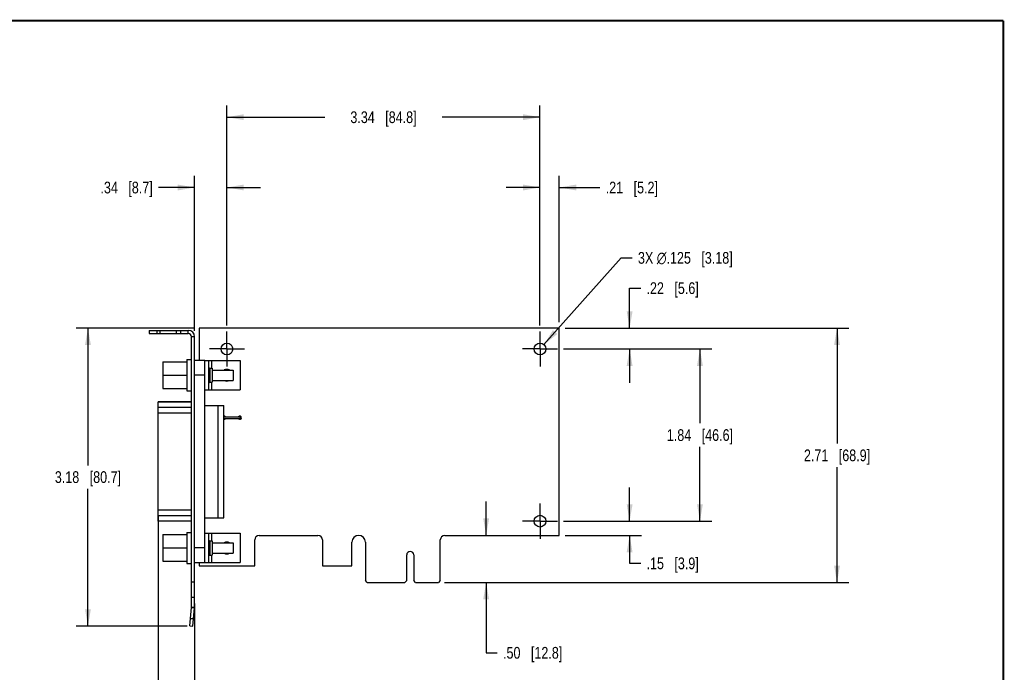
# Model space of a CAD drawing. Header units: inches. Extents: x 0.2 to 16.8, y 0.1 to 10.8.
# Tile 9 of 9: x 6.3 to 16.8, y 3.8 to 10.8. Entities that reach past the tile are written whole.
import ezdxf

# ---------------------------------------------------------------- set-up
doc = ezdxf.new("R2010")
doc.units = ezdxf.units.IN
doc.header["$LTSCALE"] = 0.935
doc.header["$MEASUREMENT"] = 0
doc.linetypes.add('CENTER', pattern=[0.6, 0.375, -0.075, 0.075, -0.075])
doc.layers.get('0').update_dxf_attribs({"linetype": 'CONTINUOUS'})
doc.layers.add('02___PRT_ALL_AXES', color=7, linetype='CONTINUOUS')
doc.layers.add('DIMENSIONS', color=7, linetype='CONTINUOUS')
doc.styles.get("Standard").update_dxf_attribs({"font": 'txt', "width": 0.8})
doc.dimstyles.new('DIMSTYLE_1', dxfattribs={"dimtxt": 0.125, "dimasz": 0.18, "dimexe": 0.125, "dimexo": 0.0625, "dimgap": 0.0625, "dimtad": 0, "dimtih": 1, "dimtoh": 1, "dimzin": 4, "dimdsep": 46, "dimtxsty": 'STANDARD', "dimblk": '_FILLED', "dimblk1": '_FILLED', "dimblk2": '_FILLED', "dimcen": 0.09, "dimadec": 0, "dimazin": 0, "dimtp": 0.001, "dimtm": 0.001, "dimtfac": 1, "dimtofl": 0, "dimtmove": 0, "dimatfit": 3, "dimldrblk": '_FILLED', "dimfxl": 1, "dimtolj": 1, "dimtzin": 4, "dimarcsym": 0})
doc.dimstyles.new('DIMSTYLE_2', dxfattribs={"dimtxt": 0.125, "dimasz": 0.18, "dimexe": 0.125, "dimexo": 0.0625, "dimgap": 0.09, "dimtad": 0, "dimtih": 1, "dimtoh": 1, "dimdec": 3, "dimzin": 4, "dimdsep": 46, "dimtxsty": 'STANDARD', "dimblk": '_FILLED', "dimblk1": '_FILLED', "dimblk2": '_FILLED', "dimcen": 0.09, "dimadec": 0, "dimazin": 0, "dimtp": 0.001, "dimtm": 0.001, "dimtfac": 1, "dimtdec": 3, "dimtmove": 0, "dimatfit": 2, "dimldrblk": '_FILLED', "dimfxl": 1, "dimtolj": 1, "dimtzin": 4, "dimarcsym": 0})

# ---------------------------------------------------------------- blocks, each defined once
blk = doc.blocks.new('_FILLED')
at = {"color": 0, "linetype": 'BYBLOCK'}
blk.add_solid([(0, 0), (-1, 0.174), (-1, -0.174)], dxfattribs=at)
blk = doc.blocks.new('*D0')
at = {"layer": 'DIMENSIONS', "color": 2, "linetype": 'CONTINUOUS'}
for p, q in [((11.234, 5.269), (11.234, 5.629)), ((10.788, 4.767), (11.359, 4.767)), ((11.234, 4.767), (11.234, 4.017)), ((11.234, 4.017), (11.351, 4.017))]:
    blk.add_line(p, q, dxfattribs=at)
at = {"layer": 'DIMENSIONS', "color": 2, "linetype": 'CONTINUOUS', "xscale": 0.18, "yscale": 0.18, "zscale": 0.18}
for p, rotation in [((11.234, 5.269), 270), ((11.234, 4.767), 90)]:
    blk.add_blockref('_FILLED', p, dxfattribs=dict(at, rotation=rotation))
at = {"layer": 'DIMENSIONS', "color": 2, "linetype": 'CONTINUOUS', "insert": (11.414, 4.079), "char_height": 0.125, "width": 1.025, "attachment_point": 1, "line_spacing_factor": 0.9}
blk.add_mtext('.50{\\Ftxt.shx;\\W1.000000;\\H0.125000; }[12.8]', dxfattribs=at)
blk = doc.blocks.new('*D1')
at = {"layer": 'DIMENSIONS', "color": 2, "linetype": 'CONTINUOUS'}
for p, q in [((12.764, 5.421), (12.764, 5.781)), ((12.058, 5.421), (12.889, 5.421)), ((12.077, 5.269), (12.889, 5.269)), ((12.764, 5.269), (12.764, 4.971)), ((12.764, 4.971), (12.882, 4.971))]:
    blk.add_line(p, q, dxfattribs=at)
at = {"layer": 'DIMENSIONS', "color": 2, "linetype": 'CONTINUOUS', "xscale": 0.18, "yscale": 0.18, "zscale": 0.18}
for p, rotation in [((12.764, 5.421), 270), ((12.764, 5.269), 90)]:
    blk.add_blockref('_FILLED', p, dxfattribs=dict(at, rotation=rotation))
at = {"layer": 'DIMENSIONS', "color": 2, "linetype": 'CONTINUOUS', "insert": (12.944, 5.033), "char_height": 0.125, "width": 0.925, "attachment_point": 1, "line_spacing_factor": 0.9}
blk.add_mtext('.15{\\Ftxt.shx;\\W1.000000;\\H0.125000; }[3.9]', dxfattribs=at)
blk = doc.blocks.new('*D2')
at = {"layer": 'DIMENSIONS', "color": 2, "linetype": 'CONTINUOUS'}
for p, q in [((12.058, 7.257), (13.639, 7.257)), ((13.514, 7.257), (13.514, 6.464)), ((13.514, 5.421), (13.514, 6.214)), ((12.058, 5.421), (13.639, 5.421))]:
    blk.add_line(p, q, dxfattribs=at)
at = {"layer": 'DIMENSIONS', "color": 2, "linetype": 'CONTINUOUS', "xscale": 0.18, "yscale": 0.18, "zscale": 0.18}
for p, rotation in [((13.514, 7.257), 90), ((13.514, 5.421), 270)]:
    blk.add_blockref('_FILLED', p, dxfattribs=dict(at, rotation=rotation))
at = {"layer": 'DIMENSIONS', "color": 2, "linetype": 'CONTINUOUS', "insert": (13.514, 6.401), "char_height": 0.125, "width": 1.125, "attachment_point": 2, "line_spacing_factor": 0.9}
blk.add_mtext('1.84{\\Ftxt.shx;\\W1.000000;\\H0.125000; }[46.6]', dxfattribs=at)
blk = doc.blocks.new('*D3')
at = {"layer": 'DIMENSIONS', "color": 2, "linetype": 'CONTINUOUS'}
for p, q in [((12.764, 7.479), (12.764, 7.905)), ((12.764, 7.905), (12.882, 7.905)), ((12.077, 7.479), (12.889, 7.479)), ((12.058, 7.257), (12.889, 7.257)), ((12.764, 7.257), (12.764, 6.897))]:
    blk.add_line(p, q, dxfattribs=at)
at = {"layer": 'DIMENSIONS', "color": 2, "linetype": 'CONTINUOUS', "xscale": 0.18, "yscale": 0.18, "zscale": 0.18}
for p, rotation in [((12.764, 7.479), 270), ((12.764, 7.257), 90)]:
    blk.add_blockref('_FILLED', p, dxfattribs=dict(at, rotation=rotation))
at = {"layer": 'DIMENSIONS', "color": 2, "linetype": 'CONTINUOUS', "insert": (12.944, 7.968), "char_height": 0.125, "width": 0.925, "attachment_point": 1, "line_spacing_factor": 0.9}
blk.add_mtext('.22{\\Ftxt.shx;\\W1.000000;\\H0.125000; }[5.6]', dxfattribs=at)
blk = doc.blocks.new('*D4')
at = {"layer": 'DIMENSIONS', "color": 2, "linetype": 'CONTINUOUS'}
for p, q in [((12.077, 7.479), (15.101, 7.479)), ((14.976, 7.479), (14.976, 6.248)), ((14.976, 4.767), (14.976, 5.998)), ((10.788, 4.767), (15.101, 4.767))]:
    blk.add_line(p, q, dxfattribs=at)
at = {"layer": 'DIMENSIONS', "color": 2, "linetype": 'CONTINUOUS', "xscale": 0.18, "yscale": 0.18, "zscale": 0.18}
for p, rotation in [((14.976, 7.479), 90), ((14.976, 4.767), 270)]:
    blk.add_blockref('_FILLED', p, dxfattribs=dict(at, rotation=rotation))
at = {"layer": 'DIMENSIONS', "color": 2, "linetype": 'CONTINUOUS', "insert": (14.976, 6.185), "char_height": 0.125, "width": 1.125, "attachment_point": 2, "line_spacing_factor": 0.9}
blk.add_mtext('2.71{\\Ftxt.shx;\\W1.000000;\\H0.125000; }[68.9]', dxfattribs=at)
blk = doc.blocks.new('*D5')
at = {"layer": 'DIMENSIONS', "color": 2, "linetype": 'CONTINUOUS'}
for p, q in [((11.808, 7.507), (11.808, 9.104)), ((12.014, 7.541), (12.014, 9.104)), ((11.808, 8.979), (11.448, 8.979)), ((12.014, 8.979), (12.446, 8.979))]:
    blk.add_line(p, q, dxfattribs=at)
at = {"layer": 'DIMENSIONS', "color": 2, "linetype": 'CONTINUOUS', "xscale": 0.18, "yscale": 0.18, "zscale": 0.18}
blk.add_blockref('_FILLED', (11.808, 8.979), dxfattribs=at)
at = {"layer": 'DIMENSIONS', "color": 2, "linetype": 'CONTINUOUS', "xscale": 0.18, "yscale": 0.18, "zscale": 0.18, "rotation": 180}
blk.add_blockref('_FILLED', (12.014, 8.979), dxfattribs=at)
at = {"layer": 'DIMENSIONS', "color": 2, "linetype": 'CONTINUOUS', "insert": (12.509, 9.041), "char_height": 0.125, "width": 0.925, "attachment_point": 1, "line_spacing_factor": 0.9}
blk.add_mtext('.21{\\Ftxt.shx;\\W1.000000;\\H0.125000; }[5.2]', dxfattribs=at)
blk = doc.blocks.new('*D6')
at = {"layer": 'DIMENSIONS', "color": 2, "linetype": 'CONTINUOUS'}
for p, q in [((8.469, 7.507), (8.469, 9.854)), ((11.808, 7.507), (11.808, 9.854)), ((8.469, 9.729), (9.514, 9.729)), ((11.808, 9.729), (10.764, 9.729))]:
    blk.add_line(p, q, dxfattribs=at)
at = {"layer": 'DIMENSIONS', "color": 2, "linetype": 'CONTINUOUS', "xscale": 0.18, "yscale": 0.18, "zscale": 0.18, "rotation": 180}
blk.add_blockref('_FILLED', (8.469, 9.729), dxfattribs=at)
at = {"layer": 'DIMENSIONS', "color": 2, "linetype": 'CONTINUOUS', "xscale": 0.18, "yscale": 0.18, "zscale": 0.18}
blk.add_blockref('_FILLED', (11.808, 9.729), dxfattribs=at)
at = {"layer": 'DIMENSIONS', "color": 2, "linetype": 'CONTINUOUS', "insert": (10.139, 9.791), "char_height": 0.125, "width": 1.125, "attachment_point": 2, "line_spacing_factor": 0.9}
blk.add_mtext('3.34{\\Ftxt.shx;\\W1.000000;\\H0.125000; }[84.8]', dxfattribs=at)
blk = doc.blocks.new('*D7')
at = {"layer": 'DIMENSIONS', "color": 2, "linetype": 'CONTINUOUS'}
for p, q in [((11.85, 7.303), (12.673, 8.229)), ((12.673, 8.229), (12.79, 8.229))]:
    blk.add_line(p, q, dxfattribs=at)
at = {"layer": 'DIMENSIONS', "color": 2, "linetype": 'CONTINUOUS', "xscale": 0.18, "yscale": 0.18, "zscale": 0.18, "rotation": 228.341109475}
blk.add_blockref('_FILLED', (11.85, 7.303), dxfattribs=at)
at = {"layer": 'DIMENSIONS', "color": 2, "linetype": 'CONTINUOUS', "insert": (12.853, 8.291), "char_height": 0.125, "width": 1.59167, "attachment_point": 1, "line_spacing_factor": 0.9}
blk.add_mtext('3X \\Fgdt;{\\Fgdt;n}\\Ftxt;.125{\\Ftxt.shx;\\W1.000000;\\H0.125000; }[3.18]', dxfattribs=at)
blk = doc.blocks.new('*D8')
at = {"layer": 'DIMENSIONS', "color": 2, "linetype": 'CONTINUOUS'}
for p, q in [((8.125, 7.449), (8.125, 9.104)), ((8.469, 7.507), (8.469, 9.104)), ((8.125, 8.979), (7.74, 8.979)), ((8.469, 8.979), (8.829, 8.979))]:
    blk.add_line(p, q, dxfattribs=at)
at = {"layer": 'DIMENSIONS', "color": 2, "linetype": 'CONTINUOUS', "xscale": 0.18, "yscale": 0.18, "zscale": 0.18}
blk.add_blockref('_FILLED', (8.125, 8.979), dxfattribs=at)
at = {"layer": 'DIMENSIONS', "color": 2, "linetype": 'CONTINUOUS', "xscale": 0.18, "yscale": 0.18, "zscale": 0.18, "rotation": 180}
blk.add_blockref('_FILLED', (8.469, 8.979), dxfattribs=at)
at = {"layer": 'DIMENSIONS', "color": 2, "linetype": 'CONTINUOUS', "insert": (7.678, 9.041), "char_height": 0.125, "width": 0.925, "attachment_point": 3, "line_spacing_factor": 0.9}
blk.add_mtext('.34{\\Ftxt.shx;\\W1.000000;\\H0.125000; }[8.7]', dxfattribs=at)
blk = doc.blocks.new('*D9')
at = {"layer": 'DIMENSIONS', "color": 2, "linetype": 'CONTINUOUS'}
for p, q in [((8.112, 7.479), (6.862, 7.479)), ((6.987, 7.479), (6.987, 6.015)), ((6.987, 4.301), (6.987, 5.765)), ((8.045, 4.301), (6.862, 4.301))]:
    blk.add_line(p, q, dxfattribs=at)
at = {"layer": 'DIMENSIONS', "color": 2, "linetype": 'CONTINUOUS', "xscale": 0.18, "yscale": 0.18, "zscale": 0.18}
for p, rotation in [((6.987, 7.479), 90), ((6.987, 4.301), 270)]:
    blk.add_blockref('_FILLED', p, dxfattribs=dict(at, rotation=rotation))
at = {"layer": 'DIMENSIONS', "color": 2, "linetype": 'CONTINUOUS', "insert": (6.987, 5.953), "char_height": 0.125, "width": 1.125, "attachment_point": 2, "line_spacing_factor": 0.9}
blk.add_mtext('3.18{\\Ftxt.shx;\\W1.000000;\\H0.125000; }[80.7]', dxfattribs=at)
blk = doc.blocks.new('*D14')
at = {"layer": 'DIMENSIONS', "color": 2, "linetype": 'CONTINUOUS'}
for p, q in [((7.737, 5.475), (7.737, 3.142)), ((8.125, 4.544), (8.125, 3.142)), ((7.737, 3.267), (7.377, 3.267)), ((8.125, 3.267), (8.535, 3.267))]:
    blk.add_line(p, q, dxfattribs=at)
at = {"layer": 'DIMENSIONS', "color": 2, "linetype": 'CONTINUOUS', "xscale": 0.18, "yscale": 0.18, "zscale": 0.18}
blk.add_blockref('_FILLED', (7.737, 3.267), dxfattribs=at)
at = {"layer": 'DIMENSIONS', "color": 2, "linetype": 'CONTINUOUS', "xscale": 0.18, "yscale": 0.18, "zscale": 0.18, "rotation": 180}
blk.add_blockref('_FILLED', (8.125, 3.267), dxfattribs=at)
at = {"layer": 'DIMENSIONS', "color": 2, "linetype": 'CONTINUOUS', "insert": (8.598, 3.329), "char_height": 0.125, "width": 0.925, "attachment_point": 1, "line_spacing_factor": 0.9}
blk.add_mtext('.39{\\Ftxt.shx;\\W1.000000;\\H0.125000; }[9.9]', dxfattribs=at)

msp = doc.modelspace()

# ---------------------------------------------------------------- linework, layer by layer
at = {"color": 7, "linetype": 'CONTINUOUS'}
for p, q in [((8.1742, 7.4786), (8.1742, 7.1346)), ((12.0142, 7.4786), (8.1742, 7.4786)), ((12.0142, 5.2686), (12.0142, 7.4786)), ((7.6408, 7.4546), (7.6408, 7.4206)), ((7.6408, 7.4546), (8.0568, 7.4546)), ((7.7208, 7.4546), (7.7208, 7.4206)), ((7.7538, 7.4546), (7.7538, 7.4206)), ((7.9278, 7.4546), (7.9278, 7.4206)), ((7.9768, 7.4206), (7.9768, 7.4546)), ((8.0568, 7.4206), (8.0568, 7.4546)), ((8.1248, 7.3866), (8.0908, 7.3866)), ((8.1248, 4.5026), (8.1248, 7.3866)), ((8.0408, 7.1431), (8.0408, 6.8096)), ((8.0408, 7.1431), (8.0908, 7.1431)), ((7.7848, 7.1186), (7.7848, 6.8346)), ((7.7848, 7.1186), (8.0408, 7.1186)), ((8.2348, 7.1346), (8.1248, 7.1346)), ((8.2348, 4.9766), (8.2348, 7.1346)), ((8.2348, 7.1329), (8.6098, 7.1329)), ((8.2718, 7.1329), (8.2718, 6.8204)), ((8.2868, 7.0516), (8.2868, 6.9016)), ((8.2868, 7.0516), (8.3128, 7.0516)), ((8.303, 7.1329), (8.303, 7.0516)), ((8.3128, 7.0516), (8.3128, 6.9016)), ((8.6098, 7.1329), (8.6098, 6.8204)), ((7.7848, 6.9766), (8.0408, 6.9766)), ((8.2348, 6.9766), (8.1248, 6.9766)), ((8.3128, 7.0326), (8.5348, 7.0326)), ((8.5348, 7.0326), (8.5348, 6.9206)), ((7.7848, 6.8346), (8.0408, 6.8346)), ((8.2868, 6.9016), (8.3128, 6.9016)), ((8.303, 6.9016), (8.303, 6.8204)), ((8.3128, 6.9206), (8.5348, 6.9206)), ((8.0408, 6.8096), (8.0908, 6.8096)), ((8.2348, 6.8204), (8.6098, 6.8204)), ((7.7368, 5.4196), (7.7368, 6.6916)), ((8.0908, 6.6916), (7.7368, 6.6916)), ((8.0908, 6.6895), (7.7368, 6.6895)), ((8.0908, 6.6333), (7.7368, 6.6333)), ((8.2348, 6.6546), (8.4368, 6.6546)), ((8.3748, 5.4566), (8.3748, 6.6546)), ((8.4368, 5.4566), (8.4368, 6.6546)), ((8.0908, 6.5734), (7.7368, 6.5734)), ((8.4368, 6.5336), (8.6118, 6.5336)), ((8.4368, 6.5136), (8.6118, 6.5136)), ((8.6118, 6.5336), (8.6118, 6.5136)), ((8.0908, 5.5379), (7.7368, 5.5379)), ((8.0908, 5.478), (7.7368, 5.478)), ((8.0908, 5.4218), (7.7368, 5.4218)), ((8.0908, 5.4196), (7.7368, 5.4196)), ((8.2348, 5.4566), (8.4368, 5.4566)), ((7.7848, 5.2766), (7.7848, 4.9926)), ((7.7848, 5.2766), (8.0408, 5.2766)), ((8.0408, 5.3011), (8.0408, 4.9676)), ((8.0408, 5.3011), (8.0908, 5.3011)), ((8.2348, 5.2909), (8.6098, 5.2909)), ((8.2718, 5.2909), (8.2718, 4.9784)), ((8.303, 5.2909), (8.303, 5.2096)), ((8.6098, 5.2909), (8.6098, 4.9784)), ((8.8122, 5.2686), (9.4402, 5.2686)), ((10.7922, 5.2686), (12.0142, 5.2686)), ((8.2868, 5.2096), (8.2868, 5.0596)), ((8.2868, 5.2096), (8.3128, 5.2096)), ((8.3128, 5.2096), (8.3128, 5.0596)), ((8.3128, 5.1906), (8.5348, 5.1906)), ((8.5348, 5.1906), (8.5348, 5.0786)), ((8.7652, 4.9436), (8.7652, 5.2216)), ((9.4872, 5.2216), (9.4872, 4.9436)), ((9.8022, 4.9436), (9.8022, 5.1966)), ((9.9462, 5.1966), (9.9462, 4.7866)), ((10.7452, 4.7866), (10.7452, 5.2216)), ((7.7848, 5.1346), (8.0408, 5.1346)), ((8.2348, 5.1346), (8.1248, 5.1346)), ((8.2868, 5.0596), (8.3128, 5.0596)), ((8.303, 5.0596), (8.303, 4.9784)), ((8.3128, 5.0786), (8.5348, 5.0786)), ((10.3867, 4.7866), (10.3867, 5.0601)), ((10.4617, 5.0601), (10.4617, 4.7866)), ((7.7848, 4.9926), (8.0408, 4.9926)), ((8.0408, 4.9676), (8.0908, 4.9676)), ((8.2348, 4.9766), (8.1248, 4.9766)), ((8.1742, 4.9766), (8.1742, 4.9436)), ((8.1742, 4.9436), (8.7652, 4.9436)), ((8.2348, 4.9784), (8.6098, 4.9784)), ((9.4872, 4.9436), (9.8022, 4.9436)), ((8.1248, 4.7686), (8.0908, 4.7686)), ((9.9662, 4.7666), (9.9462, 4.7866)), ((9.9662, 4.7666), (10.3667, 4.7666)), ((10.3867, 4.7866), (10.3667, 4.7666)), ((10.4817, 4.7666), (10.4617, 4.7866)), ((10.4817, 4.7666), (10.7252, 4.7666)), ((10.7452, 4.7866), (10.7252, 4.7666)), ((8.1248, 4.6066), (8.0908, 4.6066)), ((8.0906, 4.4996), (8.1245, 4.4966)), ((8.0908, 4.5026), (8.1248, 4.5026)), ((8.1074, 4.3014), (8.1245, 4.4966)), ((8.0805, 4.384), (8.1144, 4.3811)), ((8.0736, 4.3043), (8.1074, 4.3014))]:
    msp.add_line(p, q, dxfattribs=at)
at = {"color": 3, "linetype": 'CONTINUOUS'}
for p, q in [((7.6408, 7.4206), (8.0568, 7.4206)), ((8.0908, 4.5026), (8.0908, 7.3866)), ((8.0736, 4.3043), (8.0906, 4.4996))]:
    msp.add_line(p, q, dxfattribs=at)
at = {"color": 7, "linetype": 'CONTINUOUS', "const_width": 0.02}
for points in [[(16.75, 10.7586), (0.25, 10.7586)], [(16.75, 0.2586), (16.75, 10.7586)]]:
    msp.add_lwpolyline(points, dxfattribs=at)
at = {"color": 7, "linetype": 'CONTINUOUS'}
for centre, radius, start, end in [((8.0568, 7.3866), 0.068, 0, 90), ((8.2868, 7.0666), 0.015, 180, 270), ((8.4692, 6.9766), 0.0625, 63.69437, 116.30563), ((8.2868, 6.8866), 0.015, 90, 180), ((8.4692, 6.9766), 0.0625, 243.69437, 296.30563), ((8.8122, 5.2216), 0.047, 90, 180), ((9.4402, 5.2216), 0.047, 0, 90), ((9.8742, 5.1966), 0.072, 0, 180), ((10.7922, 5.2216), 0.047, 90, 180), ((8.2868, 5.2246), 0.015, 180, 270), ((8.4692, 5.1346), 0.0625, 63.69437, 116.30563), ((8.2868, 5.0446), 0.015, 90, 180), ((8.4692, 5.1346), 0.0625, 243.69437, 296.30563), ((10.4242, 5.0601), 0.0375, 0, 180), ((8.0558, 4.5026), 0.069, 355, 360)]:
    msp.add_arc(centre, radius, start, end, dxfattribs=at)
at = {"color": 3, "linetype": 'CONTINUOUS'}
for centre, radius, start, end in [((8.0568, 7.3866), 0.034, 0, 90), ((8.0558, 4.5026), 0.035, 355, 360)]:
    msp.add_arc(centre, radius, start, end, dxfattribs=at)
at = {"layer": '02___PRT_ALL_AXES', "color": 7, "linetype": 'CENTER'}
for p, q in [((8.4692, 7.2566), (8.4692, 7.4441)), ((11.8082, 7.2566), (11.8082, 7.4441)), ((8.4692, 7.2566), (8.2817, 7.2566)), ((8.4692, 7.2566), (8.4692, 7.0691)), ((8.4692, 7.2566), (8.6567, 7.2566)), ((11.8082, 7.2566), (11.6207, 7.2566)), ((11.8082, 7.2566), (11.9957, 7.2566)), ((11.8082, 7.2566), (11.8082, 7.0691)), ((11.8082, 5.4206), (11.8082, 5.6081)), ((11.8082, 5.4206), (11.6207, 5.4206)), ((11.8082, 5.4206), (11.9957, 5.4206)), ((11.8082, 5.4206), (11.8082, 5.2331))]:
    msp.add_line(p, q, dxfattribs=at)
at = {"layer": '02___PRT_ALL_AXES', "color": 7, "linetype": 'CONTINUOUS'}
for centre in [(8.4692, 7.2566), (11.8082, 7.2566), (11.8082, 5.4206)]:
    msp.add_circle(centre, 0.0625, dxfattribs=at)
for centre, start, end in [((8.4382, 6.5236), 34.94621, 94.48683), ((8.4382, 6.5236), 265.51317, 325.05379), ((8.6072, 6.5236), 214.94621, 145.05379)]:
    msp.add_arc(centre, 0.0175, start, end, dxfattribs=at)

# ---------------------------------------------------------------- dimensions: what is measured, and where the dimension line sits
at = {"layer": 'DIMENSIONS', "color": 2, "linetype": 'CONTINUOUS'}
for base, p1, p2, angle, picture, middle in [((8.4692, 9.7286), (11.8082, 7.4441), (8.4692, 7.4441), 180, '*D6', (10.1387, 9.7286)), ((8.1248, 8.9786), (8.4692, 7.4441), (8.1248, 7.3866), 180, '*D8', (7.2153, 8.9786)), ((11.8082, 8.9786), (12.0142, 7.4786), (11.8082, 7.4441), 180, '*D5', (12.9713, 8.9786)), ((12.7642, 7.4786), (11.9957, 7.2566), (12.0142, 7.4786), 90, '*D3', (13.4067, 7.9053)), ((6.9868, 4.3014), (8.1742, 7.4786), (8.1074, 4.3014), 270, '*D9', (6.9868, 5.89)), ((14.9757, 4.7666), (12.0142, 7.4786), (10.7252, 4.7666), 270, '*D4', (14.9757, 6.1226)), ((13.5142, 7.2566), (11.9957, 5.4206), (11.9957, 7.2566), 90, '*D2', (13.5142, 6.3386)), ((12.7642, 5.4206), (12.0142, 5.2686), (11.9957, 5.4206), 90, '*D1', (13.4067, 4.9708)), ((11.2337, 4.7666), (12.0142, 5.2686), (10.7252, 4.7666), 270, '*D0', (11.9262, 4.0166))]:
    dim = msp.add_linear_dim(base=base, p1=p1, p2=p2, angle=angle, dimstyle='DIMSTYLE_1', dxfattribs=at)
    dim.commit()
    dim.dimension.update_dxf_attribs({"geometry": picture, "text_midpoint": middle, "dimtype": 160})
dim = msp.add_diameter_dim_2p(p1=(11.8497, 7.3033), p2=(11.7666, 7.2099), text='3X %%c<>', dimstyle='DIMSTYLE_2', override={"dimpost": '<>'}, dxfattribs=at)
dim.commit()
dim.dimension.update_dxf_attribs({"geometry": '*D7', "text_midpoint": (13.6488, 8.2286), "dimtype": 163})
dim = msp.add_linear_dim(base=(8.1248, 3.2666), p1=(7.7368, 5.5379), p2=(8.1248, 4.6066), dimstyle='DIMSTYLE_1', dxfattribs=at)
dim.commit()
dim.dimension.update_dxf_attribs({"geometry": '*D14', "text_midpoint": (9.0601, 3.2666), "dimtype": 160})

doc.saveas('drawing.dxf')
